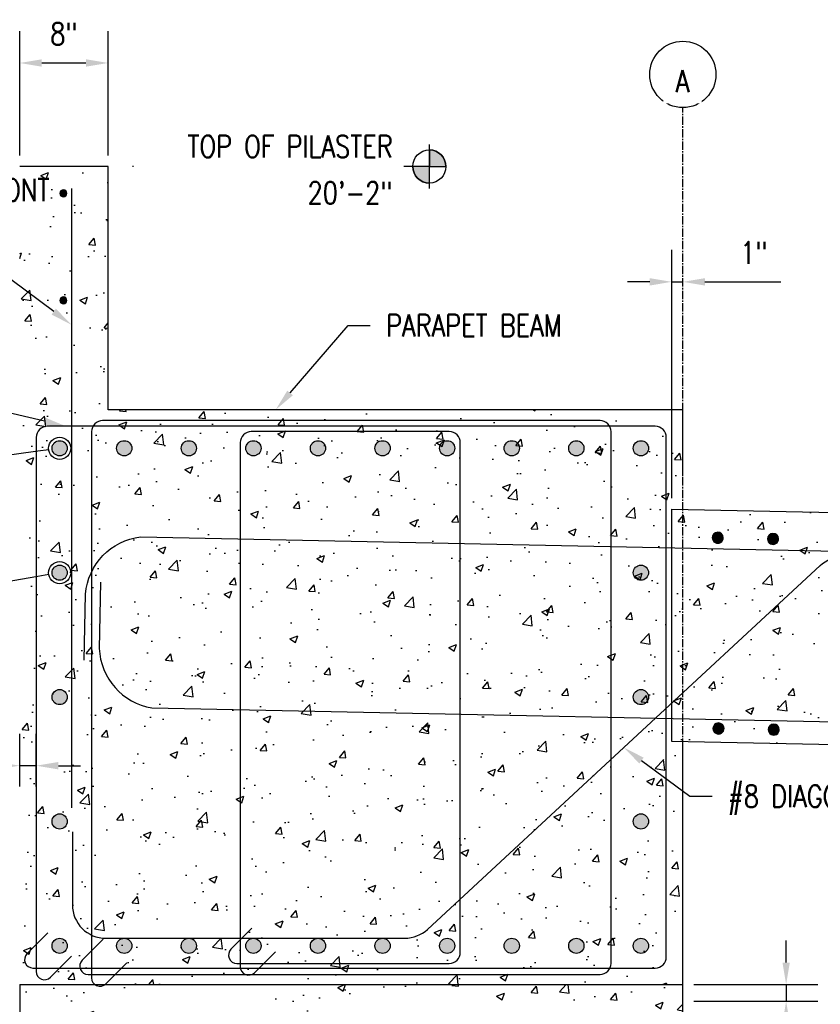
# Model space of a CAD drawing. Header units: inches. Extents: x 383 to 2246, y 90 to 1033.
# Tile 198 of 204: x 1636 to 1709, y 166 to 255. Entities that reach past the tile are written whole.
import ezdxf
from ezdxf import colors
from ezdxf.entities.mleader import LeaderData, LeaderLine
from ezdxf.math import Vec2, Vec3

# ---------------------------------------------------------------- set-up
doc = ezdxf.new("R2010")
doc.units = ezdxf.units.IN
doc.header["$MEASUREMENT"] = 0
doc.linetypes.add('CENTER2', pattern=[1.125, 0.75, -0.125, 0.125, -0.125])
for name, color, linetype in [('A-DETL-GENF', 3, 'Continuous'), ('A-DETL-WIDE', 5, 'Continuous'), ('A-FLOR', 5, 'Continuous'), ('A-WALL', 4, 'Continuous'), ('S-ANNO-DIMS', 1, 'Continuous'), ('S-ANNO-NOTE', 2, 'Continuous'), ('S-ANNO-SYMB', 2, 'Continuous'), ('S-BEAM', 4, 'Continuous'), ('S-DETL-HVY', 4, 'Continuous'), ('S-GRID', 1, 'CENTER2'), ('S-GRID-IDEN', 1, 'Continuous')]:
    doc.layers.add(name, color=color, linetype=linetype)
doc.layers.add('A-WALL-PATT', color=9, linetype='Continuous', true_color=0x808080)
doc.styles.add('Annotative', font='romans.shx', dxfattribs={"width": 0.8, "height": 0.125})
doc.dimstyles.new('Annotative', dxfattribs={"dimscale": 0, "dimtxt": 0.125, "dimasz": 0.125, "dimexe": 0.18, "dimexo": 0.0625, "dimgap": 0.09, "dimtad": 1, "dimdec": 3, "dimzin": 3, "dimdsep": 46, "dimlunit": 4, "dimtxsty": 'Annotative', "dimcen": 0.09, "dimclrt": 2, "dimazin": 2, "dimtfac": 1, "dimtdec": 3, "dimtmove": 0, "dimatfit": 0, "dimfxl": 1, "dimtfill": 1, "dimfrac": 2, "dimtolj": 1, "dimtzin": 0, "dimarcsym": 0})

# ---------------------------------------------------------------- blocks, each defined once
blk = doc.blocks.new('Reinforcing Bar Section_USACE - __5-579027-HEADER BEAM MIDDLE SECTION')
at = {"layer": 'A-DETL-GENF'}
blk.add_hatch(color=256, dxfattribs=at).paths.add_polyline_path([(837.089, 239.267), (837.228, 239.267), (837.353, 239.327), (837.44, 239.436), (837.471, 239.571), (837.44, 239.707), (837.353, 239.816), (837.228, 239.876), (837.089, 239.876), (836.963, 239.816), (836.877, 239.707), (836.846, 239.571), (836.877, 239.436), (836.963, 239.327)])
for radius, start, end in [(0.313, 0, 180), (0.312, 180, 0)]:
    blk.add_arc((837.158, 239.571), radius, start, end, dxfattribs=at)
blk = doc.blocks.new('Grid - Circle 3_8_-570341-HEADER BEAM MIDDLE SECTION')
at = {"layer": 'S-GRID-IDEN'}
blk.add_circle((893.206, 250.325), 3, dxfattribs=at)
blk = doc.blocks.new('*D47')
at = {"layer": 'Defpoints', "color": 0, "transparency": 16777216}
for p in [(1644.374, 251.361), (1636.374, 242), (1644.374, 242)]:
    blk.add_point(p, dxfattribs=at)
at = {"layer": 'S-ANNO-DIMS', "color": 0, "lineweight": -2, "transparency": 16777216}
for p, q in [((1636.374, 243), (1636.374, 254.241)), ((1644.374, 243), (1644.374, 254.241)), ((1638.374, 251.361), (1642.374, 251.361))]:
    blk.add_line(p, q, dxfattribs=at)
at = {"layer": 'S-ANNO-DIMS', "color": 0, "transparency": 16777216}
for points in [[(1638.374, 251.695), (1638.374, 251.028), (1636.374, 251.361)], [(1642.374, 251.695), (1642.374, 251.028), (1644.374, 251.361)]]:
    blk.add_solid(points, dxfattribs=at)
at = {"layer": 'S-ANNO-DIMS', "color": 2, "lineweight": -3, "transparency": 16777216, "insert": (1640.374, 253.992), "char_height": 2, "width": 3.10654, "attachment_point": 5, "style": 'Annotative'}
blk.add_mtext('\\A1;8"', dxfattribs=at)
blk = doc.blocks.new('HDR-Si_Elevation-Symbol - blank-right-688174-HEADER BEAM MIDDLE SECTION')
at = {"layer": 'S-ANNO-SYMB', "lineweight": -3}
h = blk.add_hatch(color=256, dxfattribs=at)
edge = h.paths.add_edge_path()
edge.add_line((870.275, 242), (870.275, 243.5))
edge.add_arc((870.275, 242), 1.5, 0, 90, ccw=False)
edge.add_line((871.775, 242), (870.275, 242))
h = blk.add_hatch(color=256, dxfattribs=at)
edge = h.paths.add_edge_path()
edge.add_line((870.275, 242), (870.275, 240.5))
edge.add_arc((870.275, 242), 1.5, 180, 270, ccw=False)
edge.add_line((868.775, 242), (870.275, 242))
for p, q in [((870.275, 240), (870.275, 244)), ((870.275, 243.5), (870.275, 242)), ((870.275, 242), (843.421, 242)), ((870.275, 242), (868.775, 242)), ((870.275, 240.5), (870.275, 242)), ((870.275, 242), (871.775, 242))]:
    blk.add_line(p, q, dxfattribs=at)
blk.add_circle((870.275, 242), 1.5, dxfattribs=at)
for start, end in [(0, 90), (180, 270)]:
    blk.add_arc((870.275, 242), 1.5, start, end, dxfattribs=at)
blk = doc.blocks.new('_DotBlank')
at = {"color": 0, "linetype": 'ByBlock', "lineweight": -2}
blk.add_line((-0.5, 0), (-1, 0), dxfattribs=at)
blk.add_circle((0, 0), 0.5, dxfattribs=at)
blk = doc.blocks.new('Reinf Bar Elevation_USACE - __5-1451902-HEADER BEAM INTERIOR SECTION')
at = {"layer": 'S-DETL-HVY'}
blk.add_line((837.893, 240), (837.893, 184), dxfattribs=at)
blk = doc.blocks.new('Reinforcing Bar Section_USACE - __11-1185627-HEADER BEAM CORNER SECTION')
h = blk.add_hatch(color=256)
h.dxf.hatch_style = 1
h.paths.add_polyline_path([(836.143, 135.75, 1), (837.518, 135.75, 1)])
blk.add_circle((836.831, 135.75), 0.688)
blk = doc.blocks.new('*U69')
at = {"layer": 'A-DETL-GENF', "lineweight": -3, "rotation": 269.9999999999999}
blk.add_blockref('Reinforcing Bar Section_USACE - __11-1185627-HEADER BEAM CORNER SECTION', (-135.75, 836.831), dxfattribs=at)
blk = doc.blocks.new('*U70')
at = {"color": 0, "linetype": 'ByBlock', "lineweight": -2, "transparency": 16777216}
for p in [(-52.59375, 0), (-46.75, 0), (-40.90625, 0), (-35.0625, 0), (-29.21875, 0), (-23.375, 0), (-17.53125, 0), (-11.6875, 0), (-5.84375, 0), (0, 0)]:
    blk.add_blockref('*U69', p, dxfattribs=at)
blk = doc.blocks.new('*U71')
at = {"layer": 'A-DETL-GENF', "lineweight": -3, "rotation": 269.9999999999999}
blk.add_blockref('Reinforcing Bar Section_USACE - __11-1185627-HEADER BEAM CORNER SECTION', (-135.75, 836.831), dxfattribs=at)
blk = doc.blocks.new('*U72')
at = {"color": 0, "linetype": 'ByBlock', "lineweight": -2, "transparency": 16777216}
for p in [(-52.59375, 0), (-46.75, 0), (-40.90625, 0), (-35.0625, 0), (-29.21875, 0), (-23.375, 0), (-17.53125, 0), (-11.6875, 0), (-5.84375, 0), (0, 0)]:
    blk.add_blockref('*U71', p, dxfattribs=at)
blk = doc.blocks.new('Reinforcing Bar Section_USACE - __11')
h = blk.add_hatch(color=256)
h.dxf.hatch_style = 1
h.paths.add_polyline_path([(-0.6875, 0, 1), (0.6875, 0, 1)])
blk.add_circle((0, 0), 0.6875)
blk = doc.blocks.new('*D73')
at = {"layer": 'Defpoints', "color": 0, "transparency": 16777216}
for p in [(1696.374, 231.566), (1696.374, 220), (1695.374, 211.003)]:
    blk.add_point(p, dxfattribs=at)
at = {"layer": 'S-ANNO-DIMS', "color": 0, "lineweight": -2, "transparency": 16777216}
for p, q in [((1695.374, 212.003), (1695.374, 234.446)), ((1693.374, 231.566), (1691.374, 231.566)), ((1695.374, 231.566), (1696.374, 231.566)), ((1698.374, 231.566), (1705.235, 231.566))]:
    blk.add_line(p, q, dxfattribs=at)
at = {"layer": 'S-ANNO-DIMS', "color": 0, "transparency": 16777216}
for points in [[(1693.374, 231.899), (1693.374, 231.232), (1695.374, 231.566)], [(1698.374, 231.899), (1698.374, 231.232), (1696.374, 231.566)]]:
    blk.add_solid(points, dxfattribs=at)
at = {"layer": 'S-ANNO-DIMS', "color": 2, "lineweight": -3, "transparency": 16777216, "insert": (1702.805, 234.196), "char_height": 2, "attachment_point": 5, "style": 'Annotative', "bg_fill": 3, "box_fill_scale": 1.25, "bg_fill_color": 256, "bg_fill_true_color": 13158600, "bg_fill_transparency": 0}
blk.add_mtext('\\A1;1"', dxfattribs=at)
blk = doc.blocks.new('Reinforcing Bar Section_USACE - __8-599908-HEADER BEAM INTERIOR SECTION')
at = {"layer": 'A-DETL-GENF'}
blk.add_hatch(color=256, dxfattribs=at).paths.add_polyline_path([(830.581, 164.95), (830.798, 165), (830.972, 165.138), (831.068, 165.339), (831.068, 165.561), (830.972, 165.762), (830.798, 165.9), (830.581, 165.95), (830.364, 165.9), (830.19, 165.762), (830.093, 165.561), (830.093, 165.339), (830.19, 165.138), (830.364, 165)])
for start, end in [(90, 270), (270, 90)]:
    blk.add_arc((830.581, 165.45), 0.5, start, end, dxfattribs=at)
blk = doc.blocks.new('*D74')
at = {"layer": 'Defpoints', "color": 0, "transparency": 16777216}
for p in [(1696.374, 168), (1696.374, 166.5), (1705.722, 166.5)]:
    blk.add_point(p, dxfattribs=at)
at = {"layer": 'S-ANNO-DIMS', "color": 0, "lineweight": -2, "transparency": 16777216}
for p, q in [((1705.722, 170), (1705.722, 172)), ((1697.374, 168), (1708.602, 168)), ((1705.722, 168), (1705.722, 166.5)), ((1697.374, 166.5), (1708.602, 166.5)), ((1705.722, 164.5), (1705.722, 151.315))]:
    blk.add_line(p, q, dxfattribs=at)
at = {"layer": 'S-ANNO-DIMS', "color": 0, "transparency": 16777216}
for points in [[(1705.388, 170), (1706.055, 170), (1705.722, 168)], [(1705.388, 164.5), (1706.055, 164.5), (1705.722, 166.5)]]:
    blk.add_solid(points, dxfattribs=at)
at = {"layer": 'S-ANNO-DIMS', "color": 2, "transparency": 16777216, "insert": (1701.425, 156.908), "char_height": 2, "attachment_point": 5, "rotation": 90, "style": 'Annotative', "bg_fill": 3, "box_fill_scale": 1.25, "bg_fill_color": 256, "bg_fill_true_color": 13158600, "bg_fill_transparency": 0}
blk.add_mtext('\\A1;1 1/2"\\PTYP', dxfattribs=at)
blk = doc.blocks.new('*D75')
at = {"layer": 'Defpoints', "color": 0, "transparency": 16777216}
for p in [(1637.874, 187.802), (1636.374, 184.922), (1637.874, 184.922)]:
    blk.add_point(p, dxfattribs=at)
at = {"layer": 'S-ANNO-DIMS', "color": 0, "lineweight": -2, "transparency": 16777216}
for p, q in [((1636.374, 185.922), (1636.374, 190.682)), ((1637.874, 185.922), (1637.874, 190.682)), ((1634.374, 187.802), (1621.19, 187.802)), ((1637.874, 187.802), (1636.374, 187.802)), ((1639.874, 187.802), (1641.874, 187.802))]:
    blk.add_line(p, q, dxfattribs=at)
at = {"layer": 'S-ANNO-DIMS', "color": 0, "transparency": 16777216}
for points in [[(1634.374, 188.136), (1634.374, 187.469), (1636.374, 187.802)], [(1639.874, 188.136), (1639.874, 187.469), (1637.874, 187.802)]]:
    blk.add_solid(points, dxfattribs=at)
at = {"layer": 'S-ANNO-DIMS', "color": 2, "transparency": 16777216, "insert": (1626.782, 185.362), "char_height": 2, "attachment_point": 5, "style": 'Annotative', "bg_fill": 3, "box_fill_scale": 1.25, "bg_fill_color": 256, "bg_fill_true_color": 13158600, "bg_fill_transparency": 0}
blk.add_mtext('\\A1;TYP', dxfattribs=at)
at = {"layer": 'S-ANNO-DIMS', "color": 2, "transparency": 16777216, "insert": (1626.782, 190.766), "char_height": 2, "attachment_point": 5, "style": 'Annotative', "bg_fill": 3, "box_fill_scale": 1.25, "bg_fill_color": 256, "bg_fill_true_color": 13158600, "bg_fill_transparency": 0}
blk.add_mtext('\\A1;1 1/2"', dxfattribs=at)

msp = doc.modelspace()

# ---------------------------------------------------------------- hatches: boundary and pattern name
at = {"layer": 'A-WALL-PATT', "lineweight": -3}
h = msp.add_hatch(dxfattribs=at)
h.set_pattern_fill('AR-CONC', color=256, style=0)
h.set_pattern_definition([(50, (436.8995, 0), (7.172602, -0.62752), [0.75, -8.25]), (355, (436.8995, 0), (-1.387513, 7.52192), [0.6, -6.6]), (100.45144, (437.497, -0.052), (5.78509, 6.8944), [0.6374, -7.01142]), (46.1842, (436.8995, 2), (10.672413, -1.65519), [1.125, -12.375]), (96.6356, (437.789, 1.862), (9.34662, 9.74119), [0.9561, -10.51714]), (351.1842, (436.9, 2), (9.34662, 9.74119), [0.9, -9.9]), (21, (437.8995, 1.5), (5.96907, -4.02619), [0.75, -8.25]), (326, (437.8995, 1.5), (2.433153, 7.2515), [0.6, -6.6]), (71.45144, (438.397, 1.1645), (8.402224, 3.22531), [0.6374, -7.01142]), (37.5, (436.8995, 0), (0.1215986, 3.3289385), [0, -6.52, 0, -6.7, 0, -6.625]), (7.5, (436.8995, 0), (2.630695, 3.944117), [0, -3.82, 0, -6.37, 0, -2.525]), (327.5, (434.6695, 0), (5.3382244, -0.2255487), [0, -2.5, 0, -7.8, 0, -10.35]), (317.5, (433.6695, 0), (5.831862, 1.00105), [0, -3.25, 0, -5.18, 0, -7.35])])
h.paths.add_polyline_path([(1696.3745, 168), (1696.3745, 220), (1644.3745, 220), (1644.3745, 242), (1636.3745, 242), (1636.3745, 220), (1636.3745, 168)])
h = msp.add_hatch(dxfattribs=at)
h.set_pattern_fill('AR-CONC', color=256, style=0)
h.set_pattern_definition([(50, (626.7383, 0), (7.172602, -0.62752), [0.75, -8.25]), (355, (626.738, 0), (-1.387513, 7.52192), [0.6, -6.6]), (100.45144, (627.336, -0.052), (5.78509, 6.8944), [0.6374, -7.01142]), (46.1842, (626.738, 2), (10.67241, -1.65519), [1.125, -12.375]), (96.6356, (627.628, 1.862), (9.34662, 9.74119), [0.9561, -10.51714]), (351.1842, (626.738, 2), (9.34662, 9.74119), [0.9, -9.9]), (21, (627.7383, 1.5), (5.96907, -4.02619), [0.75, -8.25]), (326, (627.738, 1.5), (2.433153, 7.2515), [0.6, -6.6]), (71.45144, (628.236, 1.1645), (8.402224, 3.22531), [0.6374, -7.01142]), (37.5, (626.7383, 0), (0.1215986, 3.3289385), [0, -6.52, 0, -6.7, 0, -6.625]), (7.5, (626.7383, 0), (2.630695, 3.944117), [0, -3.82, 0, -6.37, 0, -2.525]), (327.5, (624.5083, 0), (5.3382244, -0.225549), [0, -2.5, 0, -7.8, 0, -10.35]), (317.5, (623.5083, 0), (5.831862, 1.00105), [0, -3.25, 0, -5.18, 0, -7.35])])
h.paths.add_polyline_path([(1695.3745, 190.0029), (1724.9794, 189.3941), (1724.9794, 200), (1723.4794, 200.5), (1726.4794, 201.5), (1724.9794, 202), (1724.9794, 210.3941), (1695.3745, 211.0029)])
h = msp.add_hatch(dxfattribs=at)
h.set_pattern_fill('AR-CONC', color=256, style=0)
h.set_pattern_definition([(50, (803.1685, 0), (7.1726, -0.62752), [0.75, -8.25]), (355, (803.1685, 0), (-1.387513, 7.52192), [0.6, -6.6]), (100.45144, (803.766, -0.052), (5.78509, 6.8944), [0.6374, -7.01142]), (46.1842, (803.1685, 2), (10.67241, -1.65519), [1.125, -12.375]), (96.6356, (804.058, 1.862), (9.34662, 9.74119), [0.9561, -10.51714]), (351.1842, (803.169, 2), (9.34662, 9.74119), [0.9, -9.9]), (21, (804.1685, 1.5), (5.96907, -4.02619), [0.75, -8.25]), (326, (804.1685, 1.5), (2.433153, 7.2515), [0.6, -6.6]), (71.45144, (804.666, 1.1645), (8.402224, 3.22531), [0.6374, -7.01142]), (37.5, (803.1685, 0), (0.1215986, 3.3289385), [0, -6.52, 0, -6.7, 0, -6.625]), (7.5, (803.1685, 0), (2.630695, 3.944117), [0, -3.82, 0, -6.37, 0, -2.525]), (327.5, (800.9385, 0), (5.338224, -0.225549), [0, -2.5, 0, -7.8, 0, -10.35]), (317.5, (799.9385, 0), (5.831862, 1.00105), [0, -3.25, 0, -5.18, 0, -7.35])])
h.paths.add_polyline_path([(1636.3745, 132), (1696.3745, 132), (1696.3745, 168), (1636.3745, 168), (1636.3745, 133.0286)])
h.paths.add_polyline_path([(1692.4356, 133.5), (1640.1245, 133.5), (1639.5421, 133.5767), (1638.9995, 133.8014), (1638.5335, 134.159), (1638.1759, 134.625), (1637.9511, 135.1677), (1637.8745, 135.75), (1637.8745, 142.6957), (1637.562, 143.103), (1637.3372, 143.6456), (1637.2605, 144.228), (1637.2605, 155.6963), (1637.3372, 156.2786), (1637.562, 156.8213), (1637.8745, 157.2286), (1637.8745, 164.25), (1637.9511, 164.8323), (1638.1759, 165.375), (1638.5335, 165.841), (1638.9995, 166.1986), (1639.5421, 166.4233), (1640.1245, 166.5), (1692.6245, 166.5), (1693.2068, 166.4233), (1693.7495, 166.1986), (1694.2155, 165.841), (1694.573, 165.375), (1694.7978, 164.8323), (1694.8745, 164.25), (1694.8745, 157.1986), (1695.164, 156.8213), (1695.3888, 156.2786), (1695.4654, 155.6963), (1695.4654, 144.1832), (1695.4472, 144.0298), (1695.4449, 143.9148), (1695.4212, 143.8112), (1695.4081, 143.7004), (1695.3238, 143.4576), (1695.3078, 143.3972), (1695.2698, 143.3272), (1695.2236, 143.2025), (1695.1094, 143.0318), (1695.0523, 142.9267), (1694.9983, 142.8671), (1694.9275, 142.7617), (1694.8745, 142.713), (1694.8745, 135.7052), (1694.8562, 135.5518), (1694.8539, 135.4368), (1694.8303, 135.3332), (1694.8171, 135.2225), (1694.7328, 134.9796), (1694.7168, 134.9192), (1694.6788, 134.8492), (1694.626, 134.7148), (1694.5184, 134.5538), (1694.4613, 134.4487), (1694.4073, 134.3891), (1694.3365, 134.2837), (1694.2505, 134.2047), (1694.2155, 134.159), (1694.1613, 134.1175), (1694.1019, 134.0519), (1694.0336, 134.0055), (1693.9353, 133.9189), (1693.8172, 133.8534), (1693.7495, 133.8014), (1693.707, 133.7839), (1693.6589, 133.7512), (1693.5788, 133.7212), (1693.4809, 133.667), (1693.3124, 133.6204), (1693.1574, 133.5637), (1693.0689, 133.5531), (1692.9691, 133.5255), (1692.7889, 133.5195), (1692.6245, 133.5), (1692.4383, 133.5)])
h.paths.add_polyline_path([(1661.2949, 134.25), (1690.9477, 134.25), (1688.7407, 136.457), (1689.271, 136.9873), (1691.6425, 134.6159), (1691.9587, 134.4056), (1692.3176, 134.2815), (1692.6585, 134.2545), (1693.0127, 134.3074), (1693.0701, 134.3249), (1693.3906, 134.4639), (1693.6851, 134.6944), (1693.7102, 134.7229), (1693.924, 135.0052), (1694.071, 135.3606), (1694.1229, 135.7381), (1694.0764, 136.1203), (1693.9353, 136.4762), (1693.7235, 136.7723), (1691.387, 139.1088), (1691.9174, 139.6391), (1694.1245, 137.432), (1694.1245, 142.1741), (1694.0719, 142.145), (1693.9034, 142.0984), (1693.7484, 142.0417), (1693.6598, 142.0311), (1693.5601, 142.0035), (1693.3799, 141.9975), (1693.2154, 141.978), (1639.462, 141.9844), (1638.9282, 142.0547), (1638.6245, 142.1805), (1638.6245, 135.75), (1638.6756, 135.3618), (1638.8254, 135), (1639.0638, 134.6893), (1639.3745, 134.451), (1639.7362, 134.3011), (1640.1245, 134.25), (1661.2079, 134.25)])
h.paths.add_polyline_path([(1682.1995, 134.75), (1682.091, 134.7748), (1682.004, 134.8441), (1681.9557, 134.9444), (1681.9557, 135.0556), (1682.004, 135.1559), (1682.091, 135.2252), (1682.1995, 135.25), (1682.3079, 135.2252), (1682.3949, 135.1559), (1682.4432, 135.0556), (1682.4432, 134.9444), (1682.3949, 134.8441), (1682.3079, 134.7748)])
h.paths.add_polyline_path([(1671.6495, 134.75), (1671.541, 134.7748), (1671.454, 134.8441), (1671.4057, 134.9444), (1671.4057, 135.0556), (1671.454, 135.1559), (1671.541, 135.2252), (1671.6495, 135.25), (1671.7579, 135.2252), (1671.8449, 135.1559), (1671.8932, 135.0556), (1671.8932, 134.9444), (1671.8449, 134.8441), (1671.7579, 134.7748)])
h.paths.add_polyline_path([(1661.0995, 134.75), (1660.991, 134.7748), (1660.904, 134.8441), (1660.8557, 134.9444), (1660.8557, 135.0556), (1660.904, 135.1559), (1660.991, 135.2252), (1661.0995, 135.25), (1661.2079, 135.2252), (1661.2949, 135.1559), (1661.3432, 135.0556), (1661.3432, 134.9444), (1661.2949, 134.8441), (1661.2079, 134.7748)])
h.paths.add_polyline_path([(1650.5495, 134.75), (1650.441, 134.7748), (1650.354, 134.8441), (1650.3057, 134.9444), (1650.3057, 135.0556), (1650.354, 135.1559), (1650.441, 135.2252), (1650.5495, 135.25), (1650.6579, 135.2252), (1650.7449, 135.1559), (1650.7932, 135.0556), (1650.7932, 134.9444), (1650.7449, 134.8441), (1650.6579, 134.7748)])
h.paths.add_polyline_path([(1639.9995, 135.0625), (1639.7012, 135.1306), (1639.462, 135.3214), (1639.3292, 135.597), (1639.3292, 135.903), (1639.462, 136.1786), (1639.7012, 136.3694), (1639.9995, 136.4375), (1640.2978, 136.3694), (1640.537, 136.1786), (1640.6697, 135.903), (1640.6697, 135.597), (1640.537, 135.3214), (1640.2978, 135.1306), (1640.1245, 135.091)])
h.paths.add_polyline_path([(1692.7495, 135.0625), (1692.4383, 135.1408), (1692.212, 135.3214), (1692.0792, 135.597), (1692.0792, 135.903), (1692.212, 136.1786), (1692.4512, 136.3694), (1692.7495, 136.4375), (1693.0478, 136.3694), (1693.289, 136.1745), (1693.4197, 135.903), (1693.4197, 135.597), (1693.287, 135.3214), (1693.0478, 135.1306)])
h.paths.add_polyline_path([(1639.9995, 139.2425), (1639.7012, 139.3106), (1639.462, 139.5014), (1639.3292, 139.777), (1639.3292, 140.083), (1639.462, 140.3586), (1639.7012, 140.5494), (1639.9995, 140.6175), (1640.2978, 140.5494), (1640.537, 140.3586), (1640.6697, 140.083), (1640.6697, 139.777), (1640.537, 139.5014), (1640.2978, 139.3106)])
h.paths.add_polyline_path([(1692.7495, 139.9925), (1692.4512, 140.0606), (1692.212, 140.2514), (1692.0792, 140.527), (1692.0792, 140.833), (1692.212, 141.1086), (1692.4512, 141.2994), (1692.7495, 141.3675), (1693.0478, 141.2994), (1693.2871, 141.1084), (1693.4197, 140.833), (1693.4197, 140.527), (1693.287, 140.2514), (1693.0478, 140.0606), (1692.9085, 140.0288)])
h.paths.add_polyline_path([(1661.2949, 142.728), (1691.5387, 142.728), (1689.3317, 144.935), (1689.862, 145.4653), (1692.2335, 143.0939), (1692.5497, 142.8836), (1692.9085, 142.7595), (1693.2494, 142.7325), (1693.6037, 142.7854), (1693.661, 142.8029), (1693.9816, 142.9419), (1694.1245, 143.051), (1694.1245, 145.4403), (1691.978, 147.5867), (1692.5092, 148.1162), (1694.1245, 146.5009), (1694.1245, 156.8733), (1693.9654, 156.9953), (1693.6037, 157.1452), (1693.2154, 157.1963), (1639.462, 157.1899), (1639.1223, 157.1452), (1638.7605, 156.9953), (1638.6245, 156.8909), (1638.6245, 143.0334), (1638.7605, 142.929), (1639.1497, 142.7755), (1639.5105, 142.728), (1661.2079, 142.728)])
h.paths.add_polyline_path([(1692.7495, 143.2975), (1692.4512, 143.3656), (1692.212, 143.5564), (1692.0792, 143.832), (1692.0792, 144.138), (1692.212, 144.4136), (1692.4512, 144.6044), (1692.7495, 144.6725), (1693.0478, 144.6044), (1693.2871, 144.4134), (1693.4197, 144.138), (1693.4197, 143.832), (1693.287, 143.5564), (1693.0478, 143.3656), (1692.9085, 143.3338)])
h.paths.add_polyline_path([(1639.9995, 143.2975), (1639.7012, 143.3656), (1639.462, 143.5564), (1639.3292, 143.832), (1639.3292, 144.138), (1639.462, 144.4136), (1639.7012, 144.6044), (1639.9995, 144.6725), (1640.2978, 144.6044), (1640.537, 144.4136), (1640.6697, 144.138), (1640.6697, 143.832), (1640.537, 143.5564), (1640.2978, 143.3656)])
h.paths.add_polyline_path([(1639.9995, 147.3525), (1639.7012, 147.4206), (1639.462, 147.6114), (1639.3292, 147.887), (1639.3292, 148.193), (1639.462, 148.4686), (1639.7012, 148.6594), (1639.9995, 148.7275), (1640.2978, 148.6594), (1640.537, 148.4686), (1640.6697, 148.193), (1640.6697, 147.887), (1640.537, 147.6114), (1640.2978, 147.4206)])
h.paths.add_polyline_path([(1692.7495, 148.6025), (1692.4512, 148.6706), (1692.212, 148.8614), (1692.0792, 149.137), (1692.0792, 149.443), (1692.212, 149.7186), (1692.4512, 149.9094), (1692.7495, 149.9775), (1693.0478, 149.9094), (1693.2871, 149.7184), (1693.4197, 149.443), (1693.4197, 149.137), (1693.287, 148.8614), (1693.0478, 148.6706), (1692.8432, 148.6239)])
h.paths.add_polyline_path([(1639.9995, 151.4075), (1639.7012, 151.4756), (1639.462, 151.6664), (1639.3292, 151.942), (1639.3292, 152.248), (1639.462, 152.5236), (1639.7012, 152.7144), (1639.9995, 152.7825), (1640.2978, 152.7144), (1640.5376, 152.5224), (1640.6697, 152.248), (1640.6697, 151.942), (1640.537, 151.6664), (1640.2978, 151.4756)])
h.paths.add_polyline_path([(1692.7495, 152.1575), (1692.4512, 152.2256), (1692.212, 152.4164), (1692.0792, 152.692), (1692.0792, 152.998), (1692.212, 153.2736), (1692.4512, 153.4644), (1692.7495, 153.5325), (1693.0478, 153.4644), (1693.287, 153.2736), (1693.4197, 152.998), (1693.4197, 152.692), (1693.287, 152.4164), (1693.0478, 152.2256), (1692.9085, 152.1938)])
h.paths.add_polyline_path([(1639.9995, 155.4625), (1639.7012, 155.5306), (1639.462, 155.7214), (1639.3292, 155.997), (1639.3292, 156.303), (1639.462, 156.5786), (1639.7012, 156.7694), (1639.9995, 156.8375), (1640.2978, 156.7694), (1640.537, 156.5786), (1640.6697, 156.303), (1640.6697, 155.997), (1640.537, 155.7214), (1640.2978, 155.5306)])
h.paths.add_polyline_path([(1692.7495, 155.4625), (1692.4512, 155.5306), (1692.212, 155.7214), (1692.0792, 155.997), (1692.0792, 156.303), (1692.212, 156.5786), (1692.4512, 156.7694), (1692.7495, 156.8375), (1693.0478, 156.7694), (1693.287, 156.5786), (1693.4197, 156.303), (1693.4197, 155.997), (1693.287, 155.7214), (1693.0478, 155.5306)])
h.paths.add_polyline_path([(1694.1245, 157.7343), (1694.1245, 164.25), (1694.0734, 164.6382), (1693.9235, 165), (1693.6851, 165.3107), (1693.3745, 165.549), (1693.0127, 165.6989), (1692.6245, 165.75), (1640.1245, 165.75), (1639.7362, 165.6989), (1639.3745, 165.549), (1639.0638, 165.3107), (1638.8254, 165), (1638.6756, 164.6382), (1638.6245, 164.25), (1638.6245, 157.7438), (1638.9282, 157.8696), (1639.5105, 157.9463), (1693.2154, 157.9463), (1693.7978, 157.8696), (1693.9654, 157.8002)])
h.paths.add_polyline_path([(1639.9995, 159.5175), (1639.7012, 159.5856), (1639.462, 159.7764), (1639.3292, 160.052), (1639.3292, 160.358), (1639.462, 160.6336), (1639.7012, 160.8244), (1639.9995, 160.8925), (1640.2978, 160.8244), (1640.537, 160.6336), (1640.6697, 160.358), (1640.6697, 160.052), (1640.537, 159.7764), (1640.2978, 159.5856)])
h.paths.add_polyline_path([(1692.7495, 159.5175), (1692.4512, 159.5856), (1692.212, 159.7764), (1692.0792, 160.052), (1692.0792, 160.358), (1692.212, 160.6336), (1692.4512, 160.8244), (1692.7495, 160.8925), (1693.0478, 160.8244), (1693.287, 160.6336), (1693.4197, 160.358), (1693.4197, 160.052), (1693.287, 159.7764), (1693.0478, 159.5856)])
h.paths.add_polyline_path([(1639.9995, 163.5125), (1639.7012, 163.5806), (1639.462, 163.7714), (1639.3292, 164.047), (1639.3292, 164.353), (1639.462, 164.6286), (1639.7012, 164.8194), (1639.9995, 164.8875), (1640.2978, 164.8194), (1640.537, 164.6286), (1640.6697, 164.353), (1640.6697, 164.047), (1640.537, 163.7714), (1640.2978, 163.5806), (1640.1245, 163.541)])
h.paths.add_polyline_path([(1692.7495, 163.5125), (1692.4512, 163.5806), (1692.212, 163.7714), (1692.0792, 164.047), (1692.0792, 164.353), (1692.212, 164.6286), (1692.4512, 164.8194), (1692.7495, 164.8875), (1693.0478, 164.8194), (1693.287, 164.6286), (1693.4197, 164.353), (1693.4197, 164.047), (1693.287, 163.7714), (1693.0478, 163.5806), (1693.0127, 163.5726)])
h.paths.add_polyline_path([(1682.1995, 164.75), (1682.091, 164.7748), (1682.004, 164.8441), (1681.9557, 164.9444), (1681.9557, 165.0556), (1682.004, 165.1559), (1682.091, 165.2252), (1682.1995, 165.25), (1682.3079, 165.2252), (1682.3949, 165.1559), (1682.4432, 165.0556), (1682.4432, 164.9444), (1682.3949, 164.8441), (1682.3079, 164.7748)])
h.paths.add_polyline_path([(1671.6495, 164.75), (1671.541, 164.7748), (1671.454, 164.8441), (1671.4057, 164.9444), (1671.4057, 165.0556), (1671.454, 165.1559), (1671.541, 165.2252), (1671.6495, 165.25), (1671.7579, 165.2252), (1671.8449, 165.1559), (1671.8932, 165.0556), (1671.8932, 164.9444), (1671.8449, 164.8441), (1671.7579, 164.7748)])
h.paths.add_polyline_path([(1661.0995, 164.75), (1660.991, 164.7748), (1660.904, 164.8441), (1660.8557, 164.9444), (1660.8557, 165.0556), (1660.904, 165.1559), (1660.991, 165.2252), (1661.0995, 165.25), (1661.2079, 165.2252), (1661.2949, 165.1559), (1661.3432, 165.0556), (1661.3432, 164.9444), (1661.2949, 164.8441), (1661.2079, 164.7748)])
h.paths.add_polyline_path([(1650.5495, 164.75), (1650.441, 164.7748), (1650.354, 164.8441), (1650.3057, 164.9444), (1650.3057, 165.0556), (1650.354, 165.1559), (1650.441, 165.2252), (1650.5495, 165.25), (1650.6579, 165.2252), (1650.7449, 165.1559), (1650.7932, 165.0556), (1650.7932, 164.9444), (1650.7449, 164.8441), (1650.6579, 164.7748)])

# ---------------------------------------------------------------- linework, layer by layer
at = {"layer": 'A-DETL-WIDE', "lineweight": -3}
for q in [(1636.3745, 132), (1696.3745, 168)]:
    msp.add_line((1636.3745, 168), q, dxfattribs=at)
for points in [[(1642.2069, 197.3323), (1642.3302, 203.331, -0.3548146), (1647.3087, 208.5093), (1724.9794, 206.912)], [(1641.1501, 181.8317), (1641.1501, 175.1978, 0.4142136), (1644.1501, 172.1978), (1671.2245, 172.1978, 0.1889734), (1673.263, 172.9967), (1708.7929, 205.9032, -0.1943026), (1710.8931, 206.7016), (1724.9794, 206.4119)], [(1643.6952, 204.4105), (1643.5718, 198.4118, 0.3548146), (1648.3333, 193.0332), (1724.9794, 191.4571)]]:
    msp.add_lwpolyline(points, format="xyb", dxfattribs=at)
at = {"layer": 'A-FLOR', "lineweight": -3}
msp.add_lwpolyline([(1724.9794, 189.3941), (1695.3745, 190.0029), (1695.3745, 211.0029), (1724.9794, 210.3941)], dxfattribs=at)
at = {"layer": 'A-WALL', "lineweight": -3}
for p, q in [((1644.3745, 242), (1636.3745, 242)), ((1644.3745, 220), (1644.3745, 242))]:
    msp.add_line(p, q, dxfattribs=at)
at = {"layer": 'S-BEAM', "lineweight": -3}
for p, q in [((1696.3745, 220), (1644.3745, 220)), ((1696.3745, 214), (1696.3745, 220)), ((1696.3745, 132), (1696.3745, 189.9824))]:
    msp.add_line(p, q, dxfattribs=at)
at = {"layer": 'S-DETL-HVY'}
for points in [[(1638.9351, 172.682), (1637.0335, 170.7803, 0.6681786), (1637.5638, 169.5), (1693.8745, 169.5, 0.4142136), (1694.8745, 170.5), (1694.8745, 217.5, 0.4142136), (1693.8745, 218.5), (1638.8745, 218.5, 0.4142136), (1637.8745, 217.5), (1637.8745, 169.1893, 0.6681786), (1639.1548, 168.659), (1641.0564, 170.5607)], [(1643.9353, 172.0996), (1642.0336, 170.1979, 0.6681786), (1642.564, 168.9176), (1688.8838, 168.9176, 0.4142136), (1689.8838, 169.9176), (1689.8838, 218.0201, 0.4142136), (1688.8838, 219.0201), (1643.8746, 219.0201, 0.4142136), (1642.8746, 218.0201), (1642.8746, 168.607, 0.6681786), (1644.155, 168.0766), (1646.0566, 169.9783)], [(1657.3937, 173.0996), (1655.4921, 171.1979, 0.6681786), (1656.0224, 169.9176), (1675.2393, 169.9176, 0.4142136), (1676.2393, 170.9176), (1676.2393, 217.0201, 0.4142136), (1675.2393, 218.0201), (1657.3331, 218.0201, 0.4142136), (1656.3331, 217.0201), (1656.3331, 169.607, 0.6681786), (1657.6134, 169.0766), (1659.515, 170.9783)]]:
    msp.add_lwpolyline(points, format="xyb", dxfattribs=at)

# ---------------------------------------------------------------- block references
for name, p in [('*U70', (1692.5831, 216.5103)), ('*U72', (1692.5831, 171.5103))]:
    msp.add_blockref(name, p)
at = {"layer": 'A-DETL-GENF', "lineweight": -3}
for name, p in [('Reinforcing Bar Section_USACE - __5-579027-HEADER BEAM MIDDLE SECTION', (803.1685, 0)), ('Reinf Bar Elevation_USACE - __5-1451902-HEADER BEAM INTERIOR SECTION', (803.1685, 0)), ('Reinforcing Bar Section_USACE - __5-579027-HEADER BEAM MIDDLE SECTION', (803.1685, -9.6875)), ('Reinforcing Bar Section_USACE - __11', (1639.9893, 205.2603)), ('Reinforcing Bar Section_USACE - __11', (1692.5831, 205.2603)), ('Reinforcing Bar Section_USACE - __11', (1639.9893, 194.0103)), ('Reinforcing Bar Section_USACE - __11', (1692.5831, 194.0103)), ('Reinforcing Bar Section_USACE - __11', (1639.9893, 182.7603)), ('Reinforcing Bar Section_USACE - __11', (1692.5831, 182.7603))]:
    msp.add_blockref(name, p, dxfattribs=at)
for p, rotation in [((1519.3684, 1035.9302), 271.0171694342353), ((1524.3673, 1035.8274), 271.0171694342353), ((1519.4339, 1018.6791), 271.0171694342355), ((1524.4329, 1018.5763), 271.0171694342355)]:
    msp.add_blockref('Reinforcing Bar Section_USACE - __8-599908-HEADER BEAM INTERIOR SECTION', p, dxfattribs=dict(at, rotation=rotation))
at = {"layer": 'S-ANNO-NOTE', "lineweight": -3}
msp.add_blockref('HDR-Si_Elevation-Symbol - blank-right-688174-HEADER BEAM MIDDLE SECTION', (803.1685, 0), dxfattribs=at)
at = {"layer": 'S-GRID-IDEN', "lineweight": -3}
msp.add_blockref('Grid - Circle 3_8_-570341-HEADER BEAM MIDDLE SECTION', (803.1685, 0), dxfattribs=at)

# ---------------------------------------------------------------- dimensions: what is measured, and where the dimension line sits
at = {"layer": 'S-ANNO-DIMS', "lineweight": -3}
dim = msp.add_linear_dim(base=(1644.3745, 251.3614), p1=(1636.3745, 242), p2=(1644.3745, 242), dimstyle='Annotative', override={"dimpost": '\\X', "dimtfill": 0}, dxfattribs=at)
dim.commit()
dim.dimension.update_dxf_attribs({"geometry": '*D47', "text_midpoint": (1640.3745, 251.3614), "dimtype": 160})

# ---------------------------------------------------------------- leaders
at = {"layer": 'S-ANNO-NOTE', "lineweight": -3}
ml = msp.add_multileader_mtext('Standard', dxfattribs=at)
ml.set_content('(3) - #5 STIRRUPS @ 4" OC', color=256, style='Annotative')
ml.set_leader_properties(color=1, linetype='ByLayer', lineweight=-1)
ml.build(insert=Vec2(0, 0))
ml.multileader.update_dxf_attribs({"text_right_attachment_type": 3, "dogleg_length": 0.125, "arrow_head_size": 2, "scale": 16})
ctx = ml.context
ctx.base_point, ctx.scale, ctx.char_height, ctx.arrow_head_size, ctx.landing_gap_size, ctx.plane_origin = Vec3(1584.9991, 228.8195), 16, 2, 2, 1.44, Vec3(1638.9456, 224.4226)
ctx.right_attachment = 3
notes = []
notes.append((ctx, [(0, (1, 1, 0), (1614.26, 224.7243), (-1, 0), 2, [(0, [(1640.5677, 218.5)], 0, [])])]))
ctx.mtext.insert, ctx.mtext.width, ctx.mtext.flow_direction = Vec3(1586.4391, 229.8195), 25.089831, 5
ml = msp.add_multileader_mtext('Standard', dxfattribs=at)
ml.set_content('PARAPET BEAM', color=256, style='Annotative')
ml.set_leader_properties(color=1, linetype='ByLayer', lineweight=-1)
ml.build(insert=Vec2(0, 0))
ml.multileader.update_dxf_attribs({"text_right_attachment_type": 3, "dogleg_length": 0.125, "arrow_head_size": 2, "scale": 16})
ctx = ml.context
ctx.base_point, ctx.scale, ctx.char_height, ctx.arrow_head_size, ctx.landing_gap_size, ctx.plane_origin = Vec3(1668.0925, 227.6246), 16, 2, 2, 1.44, Vec3(1682.166, 220)
ctx.right_attachment = 3
notes.append((ctx, [(0, (1, 1, 0), (1666.0925, 227.6246), (1, 0), 2, [(0, [(1659.5381, 220)], 0, [])])]))
ctx.mtext.insert, ctx.mtext.flow_direction = Vec3(1669.5325, 228.6246), 5
ml = msp.add_multileader_mtext('Standard', dxfattribs=at)
ml.set_content('(10) - #11 TOP AND BOTTOM', color=256, style='Annotative')
ml.set_leader_properties(color=1, linetype='ByLayer', lineweight=-1)
ml.set_arrow_properties(name='DOTBLANK')
ml.build(insert=Vec2(0, 0))
ml.multileader.update_dxf_attribs({"text_right_attachment_type": 3, "dogleg_length": 0.125, "arrow_head_size": 2, "scale": 16})
ctx = ml.context
ctx.base_point, ctx.scale, ctx.char_height, ctx.arrow_head_size, ctx.landing_gap_size, ctx.plane_origin = Vec3(1584.9991, 216.1607), 16, 2, 2, 1.44, Vec3(1638.9456, 203.3467)
ctx.right_attachment = 3
notes.append((ctx, [(0, (1, 1, 0), (1610.4505, 212.4464), (-1, 0), 2, [(0, [(1639.9893, 216.5103)], 0, [])])]))
ctx.mtext.insert, ctx.mtext.width, ctx.mtext.flow_direction = Vec3(1586.4391, 217.1607), 21.953166, 5
ml = msp.add_multileader_mtext('Standard', dxfattribs=at)
ml.set_content('(3) - #11 EACH SIDE', color=256, style='Annotative')
ml.set_leader_properties(color=1, linetype='ByLayer', lineweight=-1)
ml.set_arrow_properties(name='DOTBLANK')
ml.build(insert=Vec2(0, 0))
ml.multileader.update_dxf_attribs({"text_right_attachment_type": 3, "dogleg_length": 0.125, "arrow_head_size": 2, "scale": 16})
ctx = ml.context
ctx.base_point, ctx.scale, ctx.char_height, ctx.arrow_head_size, ctx.landing_gap_size, ctx.plane_origin = Vec3(1584.9991, 201.7281), 16, 2, 2, 1.44, Vec3(1638.9456, 198.5103)
ctx.right_attachment = 3
notes.append((ctx, [(0, (1, 1, 0), (1617.3838, 201.3471), (-1, 0), 2, [(0, [(1639.9893, 205.2603)], 0, [])])]))
ctx.mtext.insert, ctx.mtext.flow_direction = Vec3(1586.4391, 203.0614), 5
ml = msp.add_multileader_mtext('Standard', dxfattribs=at)
ml.set_content('#5 STIRRUPS @ 4" OC', color=256, style='Annotative')
ml.set_leader_properties(color=1, linetype='ByLayer', lineweight=-1)
ml.build(insert=Vec2(0, 0))
ml.multileader.update_dxf_attribs({"text_right_attachment_type": 3, "dogleg_length": 0.125, "arrow_head_size": 2, "scale": 16})
ctx = ml.context
ctx.base_point, ctx.scale, ctx.char_height, ctx.arrow_head_size, ctx.landing_gap_size, ctx.plane_origin = Vec3(1584.9991, 192.9454), 16, 2, 2, 1.44, Vec3(1623.1653, 166.5)
ctx.right_attachment = 3
notes.append((ctx, [(0, (1, 1, 0), (1609.1552, 188.8501), (-1, 0), 2, [(0, [(1623.1653, 166.3125)], 0, [])])]))
ctx.mtext.insert, ctx.mtext.width, ctx.mtext.flow_direction = Vec3(1586.4391, 193.9454), 20.266725, 5
ml = msp.add_multileader_mtext('Standard', dxfattribs=at)
ml.set_content('#8 DIAGONAL BARS MATCH ROOF REINF SPACING, MAX 8" OC', color=256, style='Annotative')
ml.set_leader_properties(color=1, linetype='ByLayer', lineweight=-1)
ml.build(insert=Vec2(0, 0))
ml.multileader.update_dxf_attribs({"text_right_attachment_type": 3, "dogleg_length": 0.125, "arrow_head_size": 2, "scale": 16})
ctx = ml.context
ctx.base_point, ctx.scale, ctx.char_height, ctx.arrow_head_size, ctx.landing_gap_size, ctx.plane_origin = Vec3(1699.0167, 185.0367), 16, 2, 2, 1.44, Vec3(1697.3549, 202.3395)
ctx.right_attachment = 3
notes.append((ctx, [(0, (1, 1, 0), (1697.0167, 185.0367), (1, 0), 2, [(0, [(1691.0279, 189.45)], 0, [])])]))
ctx.mtext.insert, ctx.mtext.width, ctx.mtext.flow_direction = Vec3(1700.4567, 186.0367), 24.122644, 5
ml = msp.add_multileader_mtext('Standard', dxfattribs=at)
ml.set_content('(8) - #8 TOP AND BOTTOM', color=256, style='Annotative')
ml.set_leader_properties(color=1, linetype='ByLayer', lineweight=-1)
ml.set_arrow_properties(name='DOTBLANK')
ml.build(insert=Vec2(0, 0))
ml.multileader.update_dxf_attribs({"text_right_attachment_type": 3, "dogleg_length": 0.125, "arrow_head_size": 2, "scale": 16})
ctx = ml.context
ctx.base_point, ctx.scale, ctx.char_height, ctx.arrow_head_size, ctx.landing_gap_size, ctx.plane_origin = Vec3(1584.9991, 181.0675), 16, 2, 2, 1.44, Vec3(1617.917, 165.95)
ctx.right_attachment = 3
notes.append((ctx, [(0, (1, 1, 0), (1607.4029, 177.3532), (-1, 0), 2, [(0, [(1618.0995, 165.45)], 0, [])])]))
ctx.mtext.insert, ctx.mtext.width, ctx.mtext.flow_direction = Vec3(1586.4391, 182.0675), 20.266725, 5
for ctx, leaders in notes:
    for number, flags, end, landing, length, lines in leaders:
        leader = LeaderData()
        leader.index, (leader.has_last_leader_line, leader.has_dogleg_vector, leader.attachment_direction) = number, flags
        leader.last_leader_point, leader.dogleg_vector, leader.dogleg_length = Vec3(end), Vec3(landing), length
        for number, points, colour, breaks in lines:
            line = LeaderLine()
            line.index, line.vertices, line.color, line.breaks = number, Vec3.list(points), colors.encode_raw_color(colour), breaks
            leader.lines.append(line)
        ctx.leaders.append(leader)

# ---------------------------------------------------------------- next in the draw order: texts
at = {"layer": 'S-ANNO-NOTE', "lineweight": -3, "insert": (1670.1247, 244.8142), "char_height": 2, "width": 22.435276, "attachment_point": 3, "line_spacing_factor": 0.981704, "style": 'Annotative', "bg_fill": 2}
msp.add_mtext('\\pxqr,t3.2,6.4,9.6,12.8,16,19.2,22.4,25.6,28.8,32,35.2,38.4,41.6,44.8,48,51.2,54.4,57.6,60.8,64,67.2,70.4,73.6,76.8,80,83.2,86.4,89.6,92.8,96,99.2,102.4;{TOP OF PILASTER}', dxfattribs=at)
at = {"layer": 'S-GRID-IDEN', "lineweight": -3, "insert": (1696.3586, 249.7219), "char_height": 2, "width": 1.466457, "attachment_point": 5, "line_spacing_factor": 0.981704, "style": 'Annotative', "bg_fill": 2}
msp.add_mtext('\\pxqc,t3.2,6.4,9.6,12.8,16,19.2,22.4,25.6,28.8,32,35.2,38.4,41.6,44.8,48,51.2,54.4,57.6,60.8,64,67.2,70.4,73.6,76.8,80,83.2,86.4,89.6,92.8,96,99.2,102.4;{A}', dxfattribs=at)

# ---------------------------------------------------------------- next in the draw order: dimensions: what is measured, and where the dimension line sits
at = {"layer": 'S-ANNO-DIMS'}
dim = msp.add_linear_dim(base=(1637.8745, 187.8023), p1=(1636.3745, 184.9223), p2=(1637.8745, 184.9223), text='<>\\XTYP', dimstyle='Annotative', override={"dimpost": '\\X'}, dxfattribs=at)
dim.commit()
dim.dimension.update_dxf_attribs({"geometry": '*D75', "text_midpoint": (1626.7821, 187.8023), "dimtype": 160})

# ---------------------------------------------------------------- next in the draw order: linework, layer by layer
at = {"layer": 'S-GRID', "lineweight": -3}
msp.add_line((1696.3745, 118.6354), (1696.3745, 247.3252), dxfattribs=at)

# ---------------------------------------------------------------- next in the draw order: texts
at = {"layer": 'S-ANNO-NOTE', "lineweight": -3, "insert": (1670.1036, 240.6181), "char_height": 2, "width": 8.834016, "attachment_point": 3, "line_spacing_factor": 0.981704, "style": 'Annotative', "bg_fill": 2}
msp.add_mtext('\\pxqr,t3.2,6.4,9.6,12.8,16,19.2,22.4,25.6,28.8,32,35.2,38.4,41.6,44.8,48,51.2,54.4,57.6,60.8,64,67.2,70.4,73.6,76.8,80,83.2,86.4,89.6,92.8,96,99.2,102.4;{20\'-2"}', dxfattribs=at)

# ---------------------------------------------------------------- next in the draw order: dimensions: what is measured, and where the dimension line sits
at = {"layer": 'S-ANNO-DIMS'}
dim = msp.add_linear_dim(base=(1705.7218, 166.5), p1=(1696.3745, 168), p2=(1696.3745, 166.5), angle=90, text='<>\\PTYP', dimstyle='Annotative', override={"dimpost": '\\X'}, dxfattribs=at)
dim.commit()
dim.dimension.update_dxf_attribs({"geometry": '*D74', "text_midpoint": (1701.4246, 156.9076)})

# ---------------------------------------------------------------- next in the draw order: leaders
at = {"layer": 'S-ANNO-NOTE', "lineweight": -3}
ml = msp.add_multileader_mtext('Standard', dxfattribs=at)
ml.set_content('#5 VERT X 4\'-8" @ 10" OC W/ (2) - #5 CONT', color=256, style='Annotative')
ml.set_leader_properties(color=1, linetype='ByLayer', lineweight=-1)
ml.build(insert=Vec2(0, 0))
ml.multileader.update_dxf_attribs({"text_right_attachment_type": 3, "dogleg_length": 0.125, "arrow_head_size": 2, "scale": 16})
ctx = ml.context
ctx.base_point, ctx.scale, ctx.char_height, ctx.arrow_head_size, ctx.landing_gap_size, ctx.plane_origin = Vec3(1584.7705, 239.5386), 16, 2, 2, 1.44, Vec3(1641.5086, 227.6811)
ctx.right_attachment = 3
notes = []
notes.append((ctx, [(1, (1, 1, 0), (1630.5648, 235.4434), (-1, 0), 2, [(0, [(1641.062, 227.6811)], 0, [])])]))
ctx.mtext.insert, ctx.mtext.width, ctx.mtext.flow_direction = Vec3(1586.2105, 240.8719), 41.207002, 5
for ctx, leaders in notes:
    for number, flags, end, landing, length, lines in leaders:
        leader = LeaderData()
        leader.index, (leader.has_last_leader_line, leader.has_dogleg_vector, leader.attachment_direction) = number, flags
        leader.last_leader_point, leader.dogleg_vector, leader.dogleg_length = Vec3(end), Vec3(landing), length
        for number, points, colour, breaks in lines:
            line = LeaderLine()
            line.index, line.vertices, line.color, line.breaks = number, Vec3.list(points), colors.encode_raw_color(colour), breaks
            leader.lines.append(line)
        ctx.leaders.append(leader)

# ---------------------------------------------------------------- next in the draw order: dimensions: what is measured, and where the dimension line sits
at = {"layer": 'S-ANNO-DIMS', "lineweight": -3}
dim = msp.add_linear_dim(base=(1696.3745, 231.5658), p1=(1695.3745, 211.0029), p2=(1696.3745, 220), dimstyle='Annotative', override={"dimpost": '\\X', "dimse2": 1}, dxfattribs=at)
dim.commit()
dim.dimension.update_dxf_attribs({"geometry": '*D73', "text_midpoint": (1702.8049, 234.1963)})

doc.saveas('drawing.dxf')
